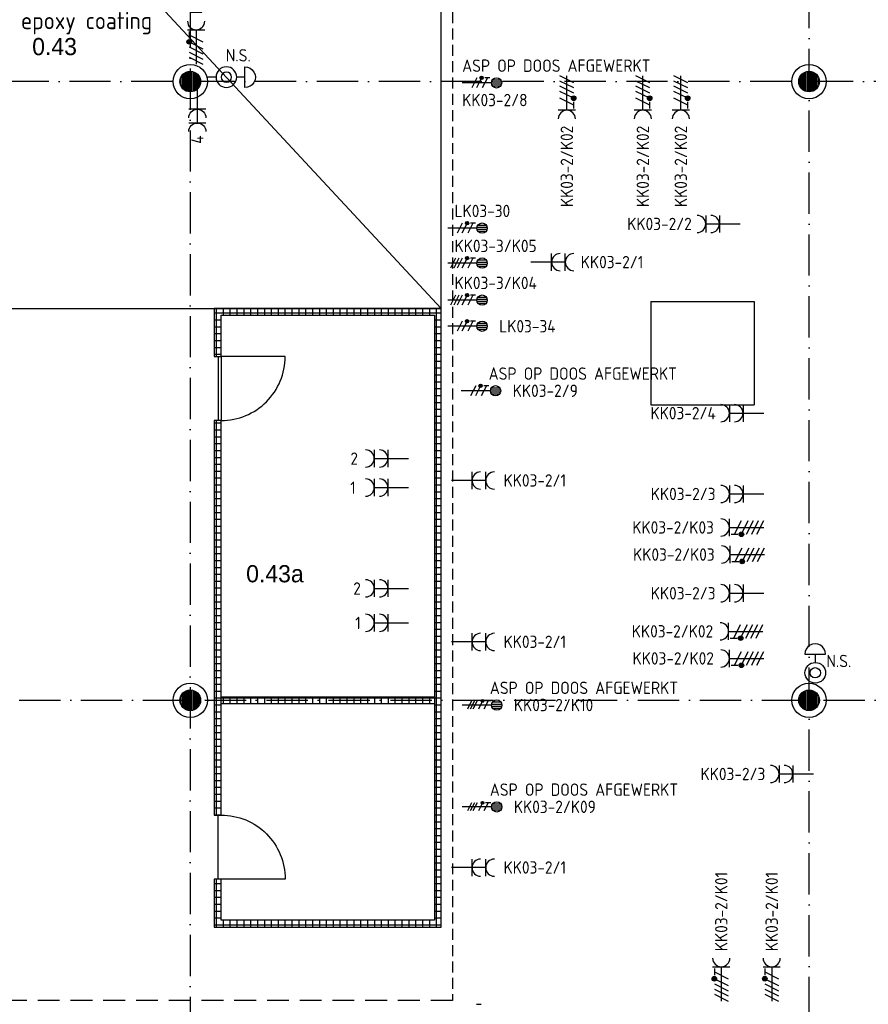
# Model space of a CAD drawing. Header units: millimetres. Extents: x -6587 to 112885, y 244 to 84344.
# Tile 36 of 47: x 54612 to 66955, y 53347 to 67669. Entities that reach past the tile are written whole.
import ezdxf
from ezdxf.enums import TextEntityAlignment as Align

# ---------------------------------------------------------------- set-up
doc = ezdxf.new("R2010")
doc.units = ezdxf.units.MM
doc.header["$LTSCALE"] = 100
doc.linetypes.add('DASHDOT', pattern=[9, 6, -1.5, 0, -1.5])
doc.linetypes.add('HIDDEN', pattern=[9.525, 6.35, -3.175])
doc.layers.get('0').update_dxf_attribs({"linetype": 'CONTINUOUS'})
for name, color, linetype in [('AL$7----_STRAMIEN', 1, 'DASHDOT'), ('BOUW', 8, 'CONTINUOUS'), ('EB62203-_ATTRIB', 2, 'CONTINUOUS'), ('EB62208-_ATTRIB', 2, 'CONTINUOUS'), ('EB63103-_ATTRIB', 2, 'CONTINUOUS'), ('EB63104-_ATTRIB', 2, 'CONTINUOUS'), ('EB63109-_ATTRIB', 2, 'CONTINUOUS'), ('EB6441--_ATTRIB', 2, 'CONTINUOUS'), ('EL62203-_KRACHT-WCD230', 3, 'CONTINUOUS'), ('EL62208-_KRACHT-WCD400', 3, 'CONTINUOUS'), ('EL62209-_KRACHT-ASP400', 3, 'CONTINUOUS'), ('EL63103-_LICHT-WCD230V', 3, 'CONTINUOUS'), ('EL63104-_LICHT-ASP230V', 3, 'CONTINUOUS'), ('EL63109-_LICHT-ASP400V', 3, 'CONTINUOUS'), ('EL6441--_DATACOM', 3, 'CONTINUOUS'), ('LIJN050', 90, 'CONTINUOUS')]:
    doc.layers.add(name, color=color, linetype=linetype)
doc.styles.add('1_8', font='iso', dxfattribs={"width": 0.7, "height": 1.8})
doc.styles.add('BURO-025', font='BUROFONT.shx', dxfattribs={"height": 250})
doc.styles.add('NORATT', font='isocp.shx')
doc.styles.get("Standard").update_dxf_attribs({"font": 'iso.shx'})
pattern_1 = [(0, (-1024.84, -97.2), (0, 100), []), (90, (-1024.84, -97.2), (-100, 6e-15), [])]

# ---------------------------------------------------------------- blocks, each defined once
blk = doc.blocks.new('ES2X2')
for p, q in [((-0.45, 1.4), (-0.45, 2.6)), ((-0.15, 1.27), (-0.15, 2.73)), ((0.15, 1.27), (0.15, 2.73)), ((0.45, 1.4), (0.45, 2.6)), ((0, 1.25), (0, -3))]:
    blk.add_line(p, q)
at = {"color": 1}
for p, q in [((-0.72, -0.21), (-0.72, 0.11)), ((-0.64, -0.25), (-0.64, 0.15)), ((-0.6, 1.15), (-0.6, 0.35)), ((-0.6, 0.75), (0.6, 0.15)), ((-0.56, -0.25), (-0.56, 0.15)), ((-0.48, -0.21), (-0.48, 0.11)), ((-0.6, -0.05), (0.6, -0.65)), ((-0.6, -0.85), (0.6, -1.45)), ((-0.6, -1.25), (0.6, -1.85)), ((-0.6, -1.65), (0.6, -2.25))]:
    blk.add_line(p, q, dxfattribs=at)
blk.add_circle((0, 2), 0.75)
blk.add_circle((-0.6, -0.05), 0.2, dxfattribs=at)
at = {"style": '1_8'}
for tag, flags, p in [('VERMOGEN', 9, (-2.5, 4.5)), ('GROEP', 8, (0, 4.5)), ('SCHAK', 8, (2.5, 4.5)), ('KAST', 9, (7, 4.5)), ('DOEL', 8, (-2.5, 1))]:
    blk.add_attdef(tag, text='', height=1.8, rotation=90, dxfattribs=dict(at, flags=flags)).set_placement(p, align=Align.MIDDLE_LEFT)
at = {"style": '1_8', "flags": 8}
blk.add_attdef('TAL', text='', height=1.8, rotation=90, dxfattribs=at).set_placement((2.5, 4.5), align=Align.MIDDLE_CENTER)
at = {"style": '1_8', "flags": 9}
blk.add_attdef('M_CODE', text='', height=1.8, dxfattribs=at).set_placement((0, 0), align=Align.MIDDLE_CENTER)
blk = doc.blocks.new('ES3W2A')
at = {"ltscale": 0.5}
for p, q in [((1.25, 2), (-1.25, 2)), ((0, 2), (0, -3)), ((1.25, 0), (-1.25, 0))]:
    blk.add_line(p, q, dxfattribs=at)
for centre in [(0, 3.25), (0, 1.25)]:
    blk.add_arc(centre, 1.25, 180, 0, dxfattribs=at)
at = {"ltscale": 0.5, "style": '1_8'}
for tag, flags, p in [('VERMOGEN', 9, (-2.5, 5)), ('GROEP', 8, (0, 5)), ('SCHAK', 8, (2.5, 5)), ('GELIJK', 9, (5, 5)), ('KAST', 9, (7, 5)), ('TAL', 8, (2.5, 5))]:
    blk.add_attdef(tag, text='', height=1.8, rotation=90, dxfattribs=dict(at, flags=flags)).set_placement(p, align=Align.MIDDLE_CENTER)
at = {"ltscale": 0.5, "style": '1_8', "width": 0.7, "flags": 8}
blk.add_attdef('DOEL', text='', height=1.8, rotation=90, dxfattribs=at).set_placement((-2.5, 5), align=Align.MIDDLE_LEFT)
at = {"ltscale": 0.5, "style": '1_8', "flags": 9}
blk.add_attdef('M_CODE', text='', height=1.8, dxfattribs=at).set_placement((0, 0), align=Align.MIDDLE_CENTER)
blk = doc.blocks.new('ES111454')
for p, q in [((-1.51, 2.61), (1.49, 2.61)), ((-0.01, 2.61), (-0.01, 1.44))]:
    blk.add_line(p, q)
for radius in [1.5, 0.75]:
    blk.add_circle((0.01, -0.08), radius)
blk.add_arc((-0.01, 2.64), 1.5, 358.854, 181.146)
at = {"style": '1_8'}
for tag, flags, p in [('NUMMER', 8, (0.01, 5.42)), ('CODE', 8, (0.01, 2.92)), ('M_CODE', 9, (0.01, -0.08))]:
    blk.add_attdef(tag, text='', height=2, dxfattribs=dict(at, flags=flags)).set_placement(p, align=Align.MIDDLE)
blk = doc.blocks.new('ES2W4A')
at = {"color": 0, "ltscale": 0.5}
for p, q in [((-1.25, 2), (1.25, 2)), ((0, 2), (0, -3))]:
    blk.add_line(p, q, dxfattribs=at)
at = {"color": 0}
for p, q in [((-1.25, 2), (1.25, 2)), ((0, 2), (0, -3))]:
    blk.add_line(p, q, dxfattribs=at)
at = {"color": 1, "ltscale": 0.5}
for p, q in [((-1, 1.75), (-1, 0.75)), ((-1.2, -0.02), (-1.2, 0.52)), ((-1.07, -0.08), (-1.07, 0.58)), ((-1, 1.25), (1, 0.25)), ((-1, 0.25), (1, -0.75)), ((-0.93, -0.08), (-0.93, 0.58)), ((-0.8, -0.02), (-0.8, 0.52)), ((-1, -0.5), (1, -1.5)), ((-1, -1.25), (1, -2.25)), ((-1, -2), (1, -3))]:
    blk.add_line(p, q, dxfattribs=at)
at = {"color": 1}
for p, q in [((-1, 1.75), (-1, 0.75)), ((-1.2, -0.02), (-1.2, 0.52)), ((-1.07, -0.08), (-1.07, 0.58)), ((-1, 1.25), (1, 0.25)), ((-1, 0.25), (1, -0.75)), ((-0.93, -0.08), (-0.93, 0.58)), ((-0.8, -0.02), (-0.8, 0.52)), ((-1, -0.5), (1, -1.5)), ((-1, -1.25), (1, -2.25)), ((-1, -2), (1, -3))]:
    blk.add_line(p, q, dxfattribs=at)
at = {"color": 1, "ltscale": 0.5}
blk.add_circle((-1, 0.25), 0.333, dxfattribs=at)
at = {"color": 1}
blk.add_circle((-1, 0.25), 0.333, dxfattribs=at)
at = {"color": 0, "ltscale": 0.5}
blk.add_arc((0, 3.25), 1.25, 180, 0, dxfattribs=at)
at = {"color": 0}
blk.add_arc((0, 3.25), 1.25, 180, 0, dxfattribs=at)
at = {"ltscale": 0.5, "style": 'NORATT'}
for tag, flags, p in [('VERMOGEN', 9, (-3.75, 4.25)), ('GROEP', 8, (1.25, 4.25)), ('DOEL', 8, (-1.25, 4.25)), ('KAST', 9, (3.75, 4.25)), ('TAL', 8, (-3.75, 4.25))]:
    blk.add_attdef(tag, text='', height=1.8, rotation=90, dxfattribs=dict(at, flags=flags)).set_placement(p, align=Align.MIDDLE_LEFT)
at = {"style": '1_8'}
for tag, flags, p in [('VERMOGEN', 9, (-3.75, 4.25)), ('GROEP', 8, (1.25, 4.25)), ('DOEL', 8, (-1.25, 4.25)), ('KAST', 9, (3.75, 4.25)), ('TAL', 8, (-3.75, 4.25))]:
    blk.add_attdef(tag, text='', height=1.8, rotation=90, dxfattribs=dict(at, flags=flags)).set_placement(p, align=Align.MIDDLE_LEFT)
at = {"color": 0, "ltscale": 0.5, "style": 'NORATT', "width": 0.7, "flags": 8}
blk.add_attdef('SCHAK', text='', height=1.8, rotation=90, dxfattribs=at).set_placement((3.75, 4.25), align=Align.MIDDLE_LEFT)
at = {"color": 0, "style": '1_8', "width": 0.7, "flags": 8}
blk.add_attdef('SCHAK', text='', height=1.8, rotation=90, dxfattribs=at).set_placement((3.75, 4.25), align=Align.MIDDLE_LEFT)
at = {"ltscale": 0.5, "style": 'NORATT', "flags": 9}
blk.add_attdef('GELIJK', text='', height=1.8, rotation=90, dxfattribs=at).set_placement((5, 5), align=Align.MIDDLE_CENTER)
at = {"style": '1_8', "flags": 9}
blk.add_attdef('GELIJK', text='', height=1.8, rotation=90, dxfattribs=at).set_placement((5, 5), align=Align.MIDDLE_CENTER)
at = {"ltscale": 0.5, "style": 'NORATT', "flags": 9}
blk.add_attdef('M_CODE', text='', height=1.8, dxfattribs=at).set_placement((0, 0), align=Align.MIDDLE_CENTER)
at = {"style": '1_8', "flags": 9}
blk.add_attdef('M_CODE', text='', height=1.8, dxfattribs=at).set_placement((0, 0), align=Align.MIDDLE_CENTER)
blk = doc.blocks.new('ES3X5')
at = {"color": 0}
for p, q in [((-0.45, 1.4), (-0.45, 2.6)), ((-0.15, 1.27), (-0.15, 2.73)), ((0.15, 1.27), (0.15, 2.73)), ((0.45, 1.4), (0.45, 2.6)), ((0, 1.25), (0, -3))]:
    blk.add_line(p, q, dxfattribs=at)
at = {"color": 1}
for p, q in [((-0.88, -0.38), (-0.88, 0.01)), ((-0.78, -0.42), (-0.78, 0.06)), ((-0.73, 1.04), (-0.73, 0.3)), ((-0.73, 0.67), (0.73, -0.07)), ((-0.69, -0.42), (-0.69, 0.06)), ((-0.59, -0.38), (-0.59, 0.01)), ((-0.73, -0.18), (0.73, -0.92)), ((-0.73, -0.88), (0.73, -1.62))]:
    blk.add_line(p, q, dxfattribs=at)
at = {"color": 0}
blk.add_circle((0, 2), 0.75, dxfattribs=at)
at = {"color": 1}
blk.add_circle((-0.73, -0.18), 0.245, dxfattribs=at)
at = {"style": '1_8'}
for tag, flags, p in [('VERMOGEN', 9, (-2.5, 4.5)), ('GROEP', 8, (0, 4.5)), ('SCHAK', 8, (2.5, 4.5)), ('KAST', 9, (7, 4.5)), ('DOEL', 8, (-2.5, 1))]:
    blk.add_attdef(tag, text='', height=1.8, rotation=90, dxfattribs=dict(at, flags=flags)).set_placement(p, align=Align.MIDDLE_LEFT)
for tag, flags, p in [('GELIJK', 9, (5, 4.5)), ('TAL', 8, (2.5, 4.5))]:
    blk.add_attdef(tag, text='', height=1.8, rotation=90, dxfattribs=dict(at, flags=flags)).set_placement(p, align=Align.MIDDLE_CENTER)
at = {"style": '1_8', "flags": 9}
blk.add_attdef('M_CODE', text='', height=1.8, dxfattribs=at).set_placement((0, 0), align=Align.MIDDLE_CENTER)
blk = doc.blocks.new('ES2X5')
at = {"color": 0}
for p, q in [((-0.45, 1.4), (-0.45, 2.6)), ((-0.15, 1.27), (-0.15, 2.73)), ((0.15, 1.27), (0.15, 2.73)), ((0.45, 1.4), (0.45, 2.6)), ((0, 1.25), (0, -3))]:
    blk.add_line(p, q, dxfattribs=at)
at = {"color": 1}
for p, q in [((-0.88, -0.38), (-0.88, 0.01)), ((-0.78, -0.42), (-0.78, 0.06)), ((-0.73, 1.04), (-0.73, 0.3)), ((-0.73, 0.67), (0.73, -0.07)), ((-0.69, -0.42), (-0.69, 0.06)), ((-0.59, -0.38), (-0.59, 0.01)), ((-0.73, -0.18), (0.73, -0.92)), ((-0.73, -0.88), (0.73, -1.62)), ((-0.73, -1.37), (0.73, -2.11)), ((-0.73, -1.86), (0.73, -2.6))]:
    blk.add_line(p, q, dxfattribs=at)
at = {"color": 0}
blk.add_circle((0, 2), 0.75, dxfattribs=at)
at = {"color": 1}
blk.add_circle((-0.73, -0.18), 0.245, dxfattribs=at)
at = {"style": '1_8'}
for tag, flags, p in [('VERMOGEN', 9, (-2.5, 4.5)), ('GROEP', 8, (0, 4.5)), ('SCHAK', 8, (2.5, 4.5)), ('KAST', 9, (7, 4.5)), ('DOEL', 8, (-2.5, 1))]:
    blk.add_attdef(tag, text='', height=1.8, rotation=90, dxfattribs=dict(at, flags=flags)).set_placement(p, align=Align.MIDDLE_LEFT)
for tag, flags, p in [('GELIJK', 9, (5, 4.5)), ('TAL', 8, (2.5, 4.5))]:
    blk.add_attdef(tag, text='', height=1.8, rotation=90, dxfattribs=dict(at, flags=flags)).set_placement(p, align=Align.MIDDLE_CENTER)
at = {"style": '1_8', "flags": 9}
blk.add_attdef('M_CODE', text='', height=1.8, dxfattribs=at).set_placement((0, 0), align=Align.MIDDLE_CENTER)

msp = doc.modelspace()

# ---------------------------------------------------------------- hatches: boundary and pattern name
at = {"layer": 'BOUW'}
h = msp.add_hatch(dxfattribs=at)
h.set_pattern_fill('GEWPBET', color=256, scale=100, angle=90, style=0)
h.set_pattern_definition([(90, (57093.015, 66768.749), (-20, 1e-15), [])])
edge = h.paths.add_edge_path()
edge.add_arc((57093, 66769), 150, 0, 360)
h = msp.add_hatch(dxfattribs=at)
h.set_pattern_fill('GEWPBET', color=256, scale=100, angle=90, style=0)
h.set_pattern_definition([(90, (66093.015, 66768.749), (-20, 1e-15), [])])
edge = h.paths.add_edge_path()
edge.add_arc((66093, 66769), 150, 0, 360)
h = msp.add_hatch(dxfattribs=at)
h.set_pattern_fill('TEGEL100', color=256, style=0)
h.set_pattern_definition(pattern_1)
h.paths.add_polyline_path([(57443, 55169), (57443, 54469), (60743, 54469), (60743, 63469), (57443, 63469), (57443, 62769), (57543, 62769), (57543, 63369), (60643, 63369), (60643, 54569), (57543, 54569), (57543, 55169)])
h = msp.add_hatch(dxfattribs=at)
h.set_pattern_fill('TEGEL100', color=256, style=0)
h.set_pattern_definition(pattern_1)
h.paths.add_polyline_path([(57543, 56099), (57543, 61839), (57443, 61839), (57443, 56099)])
h = msp.add_hatch(dxfattribs=at)
h.set_pattern_fill('GEWPBET', color=256, scale=100, angle=90, style=0)
h.set_pattern_definition([(90, (57093.015, 57768.749), (-20, 1e-15), [])])
edge = h.paths.add_edge_path()
edge.add_arc((57093, 57769), 150, 0, 360)
h = msp.add_hatch(dxfattribs=at)
h.set_pattern_fill('GEWPBET', color=256, scale=100, angle=90, style=0)
h.set_pattern_definition([(90, (66093.015, 57768.749), (-20, 1e-15), [])])
edge = h.paths.add_edge_path()
edge.add_arc((66093, 57769), 150, 0, 360)
h = msp.add_hatch(dxfattribs=at)
h.set_pattern_fill('TEGEL100', color=256, style=0)
h.set_pattern_definition(pattern_1)
h.paths.add_polyline_path([(57543, 57719), (57543, 57819), (60643, 57819), (60643, 57719)])

# ---------------------------------------------------------------- linework, layer by layer
at = {"layer": 'AL$7----_STRAMIEN', "color": 1}
for p, q in [((57093, 77760), (57093, 36769)), ((57093, 77760), (57093, 36769)), ((66093, 40543), (66093, 77759)), ((85638, 66769), (4198, 66769)), ((4198, 57769), (93993, 57769))]:
    msp.add_line(p, q, dxfattribs=at)
at = {"layer": 'AL$7----_STRAMIEN', "color": 8, "linetype": 'Continuous'}
for p, q in [((63793, 63569), (63793, 62069)), ((63793, 63569), (65293, 63569)), ((65293, 63569), (65293, 62069)), ((63793, 62069), (65293, 62069))]:
    msp.add_line(p, q, dxfattribs=at)
at = {"layer": 'BOUW'}
for p, q in [((49633, 75429), (60743, 63469)), ((60743, 63469), (60743, 75429)), ((49633, 63469), (60743, 63469)), ((61258, 53350), (61325, 53350))]:
    msp.add_line(p, q, dxfattribs=at)
for points in [[(57443, 55169), (57443, 54469), (60743, 54469), (60743, 63469), (57443, 63469), (57443, 62769), (57543, 62769), (57543, 63369), (60643, 63369), (60643, 54569), (57543, 54569), (57543, 55169)], [(57543, 56099), (57543, 61839), (57443, 61839), (57443, 56099)], [(57543, 57719), (57543, 57819), (60643, 57819), (60643, 57719)]]:
    msp.add_lwpolyline(points, close=True, dxfattribs=at)
for points in [[(57498, 62769), (57498, 61839)], [(57498, 55169), (57498, 56099)]]:
    msp.add_lwpolyline(points, dxfattribs=at)
for points in [[(57543, 62769), (57543, 61839, 0.414214), (58473, 62769), (57543, 62769)], [(57543, 56099, -0.414214), (58473, 55169), (57543, 55169)]]:
    msp.add_lwpolyline(points, format="xyb", dxfattribs=at)
for centre, radius in [((57093, 66769), 250), ((57093, 66769), 150), ((66093, 66769), 250), ((66093, 66769), 150), ((57093, 57769), 250), ((66093, 57769), 250), ((57093, 57769), 150), ((66093, 57769), 150)]:
    msp.add_circle(centre, radius, dxfattribs=at)
at = {"layer": 'EL6441--_DATACOM', "ltscale": 0.5}
msp.add_line((57468, 66833), (57349, 66833), dxfattribs=at)
at = {"layer": 'LIJN050', "color": 6, "linetype": 'HIDDEN', "ltscale": 0.25}
msp.add_line((60908, 76590), (60908, 53402), dxfattribs=at)
at = {"layer": 'LIJN050', "color": 6, "linetype": 'HIDDEN', "ltscale": 0.5}
msp.add_line((60908, 53402), (49627, 53402), dxfattribs=at)

# ---------------------------------------------------------------- block references
at = {"layer": 'EL62203-_KRACHT-WCD230'}
ref = msp.add_blockref('ES3W2A', (57196, 66366), dxfattribs=dict(at, xscale=-100, yscale=100, zscale=100, rotation=180))
ref.add_attrib('GROEP', '4', dxfattribs={"layer": 'EB62203-_ATTRIB', "color": 1, "height": 180, "rotation": 90, "style": '1_8', "flags": 8}).set_placement((57196, 65864), align=Align.MIDDLE_LEFT)
ref = msp.add_blockref('ES3W2A', (62348, 64143), dxfattribs=dict(at, xscale=100, yscale=100, zscale=100, rotation=270))
ref.add_attrib('GROEP', 'KK03-2/1', dxfattribs={"layer": 'EB62203-_ATTRIB', "color": 1, "height": 180, "style": '1_8', "flags": 8}).set_placement((62773, 64143), align=Align.MIDDLE_LEFT)
ref = msp.add_blockref('ES3W2A', (59969, 61286), dxfattribs=dict(at, xscale=100, yscale=100, zscale=100, rotation=90))
ref.add_attrib('GROEP', '2', dxfattribs={"layer": 'EB62203-_ATTRIB', "color": 1, "height": 180, "style": '1_8', "flags": 8}).set_placement((59422, 61284), align=Align.MIDDLE_LEFT)
ref = msp.add_blockref('ES3W2A', (61191, 60965, 1050), dxfattribs=dict(at, xscale=100, yscale=100, zscale=100, rotation=270))
ref.add_attrib('GROEP', 'KK03-2/1', dxfattribs={"layer": 'EB62203-_ATTRIB', "color": 1, "height": 180, "style": '1_8', "flags": 8}).set_placement((61650, 60967, 1050), align=Align.MIDDLE_LEFT)
ref = msp.add_blockref('ES3W2A', (59969, 60863), dxfattribs=dict(at, xscale=100, yscale=100, zscale=100, rotation=90))
ref.add_attrib('GROEP', '1', dxfattribs={"layer": 'EB62203-_ATTRIB', "color": 1, "height": 180, "style": '1_8', "flags": 8}).set_placement((59419, 60861), align=Align.MIDDLE_LEFT)
ref = msp.add_blockref('ES3W2A', (59969, 59397), dxfattribs=dict(at, xscale=100, yscale=100, zscale=100, rotation=90))
ref.add_attrib('GROEP', '2', dxfattribs={"layer": 'EB62203-_ATTRIB', "color": 1, "height": 180, "style": '1_8', "flags": 8}).set_placement((59464, 59395), align=Align.MIDDLE_LEFT)
ref = msp.add_blockref('ES3W2A', (59969, 58896), dxfattribs=dict(at, xscale=100, yscale=100, zscale=100, rotation=90))
ref.add_attrib('GROEP', '1', dxfattribs={"layer": 'EB62203-_ATTRIB', "color": 1, "height": 180, "style": '1_8', "flags": 8}).set_placement((59492, 58894), align=Align.MIDDLE_LEFT)
ref = msp.add_blockref('ES3W2A', (61191, 58618, 1050), dxfattribs=dict(at, xscale=100, yscale=100, zscale=100, rotation=270))
ref.add_attrib('GROEP', 'KK03-2/1', dxfattribs={"layer": 'EB62203-_ATTRIB', "color": 1, "height": 180, "style": '1_8', "flags": 8}).set_placement((61650, 58620, 1050), align=Align.MIDDLE_LEFT)
ref = msp.add_blockref('ES3W2A', (61191, 55335, 1050), dxfattribs=dict(at, xscale=100, yscale=100, zscale=100, rotation=270))
ref.add_attrib('GROEP', 'KK03-2/1', dxfattribs={"layer": 'EB62203-_ATTRIB', "color": 1, "height": 180, "style": '1_8', "flags": 8}).set_placement((61650, 55337, 1050), align=Align.MIDDLE_LEFT)
at = {"layer": 'EL62208-_KRACHT-WCD400', "ltscale": 0.5}
ref = msp.add_blockref('ES2W4A', (57178, 67322), dxfattribs=dict(at, xscale=100, yscale=100, zscale=100))
ref.add_attrib('GROEP', 'K06', dxfattribs={"layer": 'EB62208-_ATTRIB', "color": 1, "height": 180, "rotation": 90, "style": '1_8', "flags": 8}).set_placement((57178, 67747), align=Align.MIDDLE_LEFT)
ref = msp.add_blockref('ES2W4A', (62570, 66551, 1050), dxfattribs=dict(at, xscale=100, yscale=100, zscale=100, rotation=180))
ref.add_attrib('GROEP', 'KK03-2/K02', dxfattribs={"layer": 'EB62208-_ATTRIB', "color": 1, "height": 180, "rotation": 90, "style": '1_8', "flags": 8}).set_placement((62570, 66126, 1050), align=Align.MIDDLE_RIGHT)
ref = msp.add_blockref('ES2W4A', (63675, 66551, 1050), dxfattribs=dict(at, xscale=100, yscale=100, zscale=100, rotation=180))
ref.add_attrib('GROEP', 'KK03-2/K02', dxfattribs={"layer": 'EB62208-_ATTRIB', "color": 1, "height": 180, "rotation": 90, "style": '1_8', "flags": 8}).set_placement((63675, 66126, 1050), align=Align.MIDDLE_RIGHT)
ref = msp.add_blockref('ES2W4A', (64228, 66551, 1050), dxfattribs=dict(at, xscale=100, yscale=100, zscale=100, rotation=180))
ref.add_attrib('GROEP', 'KK03-2/K02', dxfattribs={"layer": 'EB62208-_ATTRIB', "color": 1, "height": 180, "rotation": 90, "style": '1_8', "flags": 8}).set_placement((64228, 66126, 1050), align=Align.MIDDLE_RIGHT)
ref = msp.add_blockref('ES2W4A', (65134, 60283, 1050), dxfattribs=dict(at, xscale=100, yscale=100, zscale=100, rotation=90))
ref.add_attrib('GROEP', 'KK03-2/K03', dxfattribs={"layer": 'EB62208-_ATTRIB', "color": 1, "height": 180, "style": '1_8', "flags": 8}).set_placement((64709, 60283, 1050), align=Align.MIDDLE_RIGHT)
ref = msp.add_blockref('ES2W4A', (65145, 59889, 1050), dxfattribs=dict(at, xscale=100, yscale=100, zscale=100, rotation=90))
ref.add_attrib('GROEP', 'KK03-2/K03', dxfattribs={"layer": 'EB62208-_ATTRIB', "color": 1, "height": 180, "style": '1_8', "flags": 8}).set_placement((64720, 59889, 1050), align=Align.MIDDLE_RIGHT)
ref = msp.add_blockref('ES2W4A', (65123, 58772, 1050), dxfattribs=dict(at, xscale=100, yscale=100, zscale=100, rotation=90))
ref.add_attrib('GROEP', 'KK03-2/K02', dxfattribs={"layer": 'EB62208-_ATTRIB', "color": 1, "height": 180, "style": '1_8', "flags": 8}).set_placement((64698, 58772, 1050), align=Align.MIDDLE_RIGHT)
ref = msp.add_blockref('ES2W4A', (65134, 58378, 1050), dxfattribs=dict(at, xscale=100, yscale=100, zscale=100, rotation=90))
ref.add_attrib('GROEP', 'KK03-2/K02', dxfattribs={"layer": 'EB62208-_ATTRIB', "color": 1, "height": 180, "style": '1_8', "flags": 8}).set_placement((64709, 58378, 1050), align=Align.MIDDLE_RIGHT)
ref = msp.add_blockref('ES2W4A', (64816, 53694, 1050), dxfattribs=dict(at, xscale=100, yscale=100, zscale=100))
ref.add_attrib('GROEP', 'KK03-2/K01', dxfattribs={"layer": 'EB62208-_ATTRIB', "color": 1, "height": 180, "rotation": 90, "style": '1_8', "flags": 8}).set_placement((64816, 54119, 1050), align=Align.MIDDLE_LEFT)
ref = msp.add_blockref('ES2W4A', (65550, 53694, 1050), dxfattribs=dict(at, xscale=100, yscale=100, zscale=100))
ref.add_attrib('GROEP', 'KK03-2/K01', dxfattribs={"layer": 'EB62208-_ATTRIB', "color": 1, "height": 180, "rotation": 90, "style": '1_8', "flags": 8}).set_placement((65550, 54119, 1050), align=Align.MIDDLE_LEFT)
at = {"layer": 'EL62209-_KRACHT-ASP400', "ltscale": 0.5}
ref = msp.add_blockref('ES2X5', (61137, 64129, 1050), dxfattribs=dict(at, xscale=100, yscale=100, zscale=100, rotation=270))
ref.add_attrib('GROEP', 'KK03-3/K05', dxfattribs={"layer": 'EB63104-_ATTRIB', "color": 1, "height": 180, "style": '1_8', "flags": 8}).set_placement((60937, 64379, 1050), align=Align.MIDDLE_LEFT)
ref = msp.add_blockref('ES2X5', (61137, 63590, 1050), dxfattribs=dict(at, xscale=100, yscale=100, zscale=100, rotation=270))
ref.add_attrib('GROEP', 'KK03-3/K04', dxfattribs={"layer": 'EB63104-_ATTRIB', "color": 1, "height": 180, "style": '1_8', "flags": 8}).set_placement((60937, 63840, 1050), align=Align.MIDDLE_LEFT)
at = {"layer": 'EL63103-_LICHT-WCD230V', "ltscale": 0.5}
ref = msp.add_blockref('ES3W2A', (64790, 64698, 1050), dxfattribs=dict(at, xscale=100, yscale=100, zscale=100, rotation=90))
ref.add_attrib('GROEP', 'KK03-2/2', dxfattribs={"layer": 'EB63103-_ATTRIB', "color": 1, "ltscale": 0.5, "height": 180, "style": '1_8', "flags": 8}).set_placement((63918, 64698, 1050), align=Align.MIDDLE_CENTER)
ref = msp.add_blockref('ES3W2A', (65134, 61946, 1050), dxfattribs=dict(at, xscale=100, yscale=100, zscale=100, rotation=90))
ref.add_attrib('GROEP', 'KK03-2/4', dxfattribs={"layer": 'EB63103-_ATTRIB', "color": 1, "ltscale": 0.5, "height": 180, "style": '1_8', "flags": 8}).set_placement((64262, 61946, 1050), align=Align.MIDDLE_CENTER)
ref = msp.add_blockref('ES3W2A', (65134, 60770, 1050), dxfattribs=dict(at, xscale=100, yscale=100, zscale=100, rotation=90))
ref.add_attrib('GROEP', 'KK03-2/3', dxfattribs={"layer": 'EB63103-_ATTRIB', "color": 1, "ltscale": 0.5, "height": 180, "style": '1_8', "flags": 8}).set_placement((64262, 60770, 1050), align=Align.MIDDLE_CENTER)
ref = msp.add_blockref('ES3W2A', (65134, 59326, 1050), dxfattribs=dict(at, xscale=100, yscale=100, zscale=100, rotation=90))
ref.add_attrib('GROEP', 'KK03-2/3', dxfattribs={"layer": 'EB63103-_ATTRIB', "color": 1, "ltscale": 0.5, "height": 180, "style": '1_8', "flags": 8}).set_placement((64262, 59326, 1050), align=Align.MIDDLE_CENTER)
ref = msp.add_blockref('ES3W2A', (65857, 56697, 1050), dxfattribs=dict(at, xscale=100, yscale=100, zscale=100, rotation=90))
ref.add_attrib('GROEP', 'KK03-2/3', dxfattribs={"layer": 'EB63103-_ATTRIB', "color": 1, "ltscale": 0.5, "height": 180, "style": '1_8', "flags": 8}).set_placement((64986, 56697, 1050), align=Align.MIDDLE_CENTER)
at = {"layer": 'EL63104-_LICHT-ASP230V', "ltscale": 0.5}
ref = msp.add_blockref('ES3X5', (61348, 66750), dxfattribs=dict(at, xscale=100, yscale=100, zscale=100, rotation=270))
ref.add_attrib('DOEL', 'ASP OP DOOS AFGEWERKT', dxfattribs={"layer": 'EB63104-_ATTRIB', "color": 1, "height": 180, "style": '1_8', "flags": 8}).set_placement((61048, 67000), align=Align.MIDDLE_LEFT)
ref.add_attrib('GROEP', 'KK03-2/8', dxfattribs={"layer": 'EB63104-_ATTRIB', "color": 1, "height": 180, "style": '1_8', "flags": 8}).set_placement((61048, 66500), align=Align.MIDDLE_LEFT)
ref = msp.add_blockref('ES3X5', (61137, 64637, 1050), dxfattribs=dict(at, xscale=100, yscale=100, zscale=100, rotation=270))
ref.add_attrib('GROEP', 'LK03-30', dxfattribs={"layer": 'EB63104-_ATTRIB', "color": 1, "height": 180, "style": '1_8', "flags": 8}).set_placement((60937, 64887, 1050), align=Align.MIDDLE_LEFT)
ref = msp.add_blockref('ES3X5', (61137, 63210, 1050), dxfattribs=dict(at, xscale=100, yscale=100, zscale=100, rotation=270))
ref.add_attrib('GROEP', 'LK03-34', dxfattribs={"layer": 'EB63104-_ATTRIB', "color": 1, "height": 180, "style": '1_8', "flags": 8}).set_placement((61587, 63210, 1050), align=Align.MIDDLE_LEFT)
ref = msp.add_blockref('ES3X5', (61333, 62271, 1050), dxfattribs=dict(at, xscale=100, yscale=100, zscale=100, rotation=270))
ref.add_attrib('DOEL', 'ASP OP DOOS AFGEWERKT', dxfattribs={"layer": 'EB63104-_ATTRIB', "color": 1, "height": 180, "style": '1_8', "flags": 8}).set_placement((61433, 62521, 1050), align=Align.MIDDLE_LEFT)
ref.add_attrib('GROEP', 'KK03-2/9', dxfattribs={"layer": 'EB63104-_ATTRIB', "color": 1, "height": 180, "style": '1_8', "flags": 8}).set_placement((61783, 62271, 1050), align=Align.MIDDLE_LEFT)
at = {"layer": 'EL63109-_LICHT-ASP400V'}
ref = msp.add_blockref('ES2X2', (61350, 57700), dxfattribs=dict(at, xscale=100, yscale=100, zscale=100, rotation=270))
ref.add_attrib('DOEL', 'ASP OP DOOS AFGEWERKT', dxfattribs={"layer": 'EB63109-_ATTRIB', "color": 1, "height": 180, "style": '1_8', "flags": 8}).set_placement((61450, 57950), align=Align.MIDDLE_LEFT)
ref.add_attrib('GROEP', 'KK03-2/K10', dxfattribs={"layer": 'EB63109-_ATTRIB', "color": 1, "height": 180, "style": '1_8', "flags": 8}).set_placement((61800, 57700), align=Align.MIDDLE_LEFT)
ref = msp.add_blockref('ES2X2', (61350, 56219), dxfattribs=dict(at, xscale=100, yscale=100, zscale=100, rotation=270))
ref.add_attrib('DOEL', 'ASP OP DOOS AFGEWERKT', dxfattribs={"layer": 'EB63109-_ATTRIB', "color": 1, "height": 180, "style": '1_8', "flags": 8}).set_placement((61450, 56469), align=Align.MIDDLE_LEFT)
ref.add_attrib('GROEP', 'KK03-2/K09', dxfattribs={"layer": 'EB63109-_ATTRIB', "color": 1, "height": 180, "style": '1_8', "flags": 8}).set_placement((61800, 56219), align=Align.MIDDLE_LEFT)
at = {"layer": 'EL6441--_DATACOM', "color": 3}
ref = msp.add_blockref('ES111454', (57626, 66832), dxfattribs=dict(at, xscale=-100, yscale=100, zscale=100, rotation=270))
ref.add_attrib('CODE', 'N.S.', dxfattribs={"layer": 'EB6441--_ATTRIB', "color": 1, "height": 180, "style": '1_8', "flags": 8}).set_placement((57791, 67151), align=Align.MIDDLE)
ref = msp.add_blockref('ES111454', (66183, 58177), dxfattribs=dict(at, xscale=100, yscale=100, zscale=100))
ref.add_attrib('CODE', 'N.S.', dxfattribs={"layer": 'EB6441--_ATTRIB', "color": 1, "height": 180, "style": '1_8', "flags": 8}).set_placement((66526, 58341), align=Align.MIDDLE)

# ---------------------------------------------------------------- texts
at = {"layer": 'BOUW', "style": 'BURO-025'}
for s, p in [('0.43', (54794, 67153)), ('0.43a', (57906, 59485))]:
    msp.add_text(s, height=250, dxfattribs=at).set_placement(p)
at = {"layer": 'BOUW', "insert": (54631, 67781), "char_height": 250, "attachment_point": 1}
msp.add_mtext('epoxy coating', dxfattribs=at)

doc.saveas('drawing.dxf')
